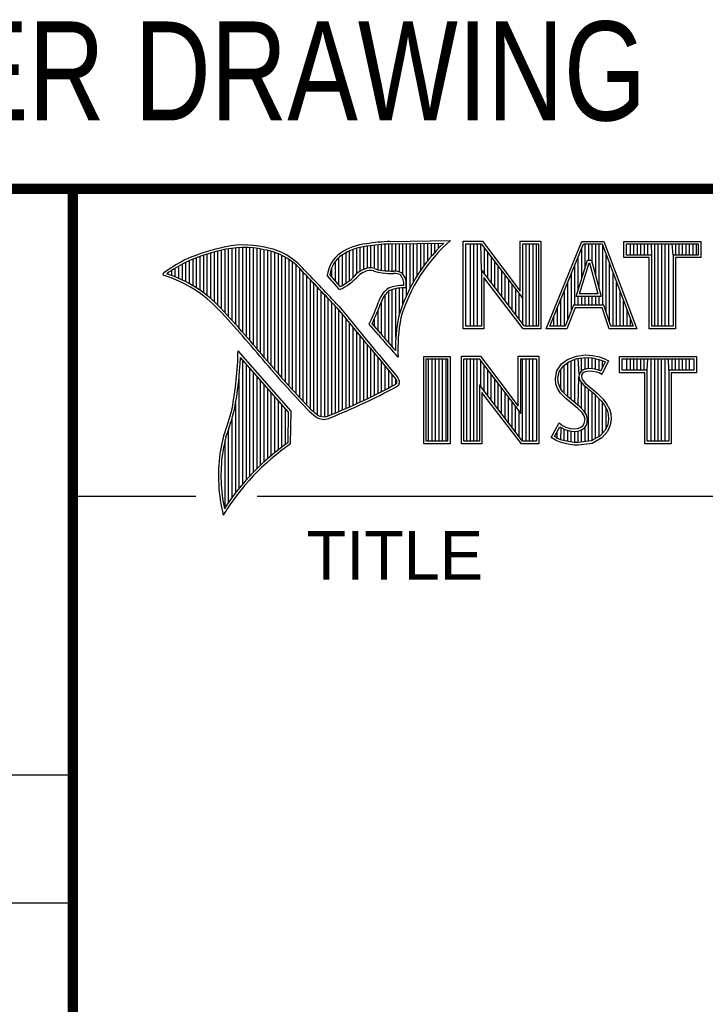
# Model space of a CAD drawing. Header units: inches. Extents: x 0 to 22, y 0 to 17.
# Tile 19 of 32: x 16.3 to 17.6, y 1.4 to 3.3. Entities that reach past the tile are written whole.
import ezdxf
from ezdxf.enums import TextEntityAlignment as Align

# ---------------------------------------------------------------- set-up
doc = ezdxf.new("R2010")
doc.units = ezdxf.units.IN
doc.header["$LTSCALE"] = 1.21
doc.header["$MEASUREMENT"] = 0
doc.layers.get('0').update_dxf_attribs({"linetype": 'CONTINUOUS'})
doc.styles.get("Standard").update_dxf_attribs({"font": 'txt', "width": 0.8})

msp = doc.modelspace()

# ---------------------------------------------------------------- linework, layer by layer
at = {"color": 2, "linetype": 'CONTINUOUS'}
for p, q in [((16.37365, 2.95963), (21.50365, 2.95963)), ((16.37365, 2.95963), (16.37365, 1.24963)), ((16.37365, 2.95963), (21.50365, 2.95963)), ((16.37365, 2.95963), (16.37365, 1.24963)), ((16.37365, 2.95963), (21.50365, 2.95963)), ((16.37365, 2.95963), (16.37365, 1.24963)), ((16.375, 2.96), (21.5, 2.96)), ((16.97421, 2.80275), (16.97421, 2.85361)), ((16.98104, 2.80228), (16.98104, 2.854)), ((16.9838, 2.85893), (17.09965, 2.8607)), ((16.98394, 2.85413), (17.08702, 2.85571)), ((16.98786, 2.80201), (16.98786, 2.85419)), ((16.99469, 2.80185), (16.99469, 2.8543)), ((17.00152, 2.80054), (17.00152, 2.8544)), ((17.00834, 2.79625), (17.00834, 2.8545)), ((17.01517, 2.75501), (17.01517, 2.85461)), ((17.022, 2.76913), (17.022, 2.85471)), ((17.02882, 2.78171), (17.02882, 2.85482)), ((17.03565, 2.79309), (17.03565, 2.85492)), ((17.04248, 2.80351), (17.04248, 2.85503)), ((17.04931, 2.81312), (17.04931, 2.85513)), ((17.05613, 2.82203), (17.05613, 2.85523)), ((17.06296, 2.83034), (17.06296, 2.85534)), ((17.06979, 2.83811), (17.06979, 2.85544)), ((17.07661, 2.84541), (17.07661, 2.85555)), ((17.12428, 2.85918), (17.16089, 2.85918)), ((17.12428, 2.69148), (17.12428, 2.85918)), ((17.12914, 2.85433), (17.15848, 2.85433)), ((17.12914, 2.69633), (17.12914, 2.85433)), ((17.13806, 2.69633), (17.13806, 2.85433)), ((17.14473, 2.69633), (17.14473, 2.85433)), ((17.15141, 2.69633), (17.15141, 2.85433)), ((17.15888, 2.80417), (17.15808, 2.85433)), ((17.15848, 2.85433), (17.23826, 2.74917)), ((17.16089, 2.85918), (17.23341, 2.76361)), ((17.23341, 2.85918), (17.27322, 2.85918)), ((17.23341, 2.76361), (17.23341, 2.85918)), ((17.23826, 2.85433), (17.26837, 2.85433)), ((17.23826, 2.74917), (17.23826, 2.85433)), ((17.24486, 2.69633), (17.24486, 2.85433)), ((17.25154, 2.69633), (17.25154, 2.85433)), ((17.25822, 2.69633), (17.25822, 2.85433)), ((17.26489, 2.69633), (17.26489, 2.85433)), ((17.26837, 2.85433), (17.26837, 2.69633)), ((17.27322, 2.85918), (17.27322, 2.69148)), ((17.2831, 2.69154), (17.35156, 2.85908)), ((17.29033, 2.6964), (17.35482, 2.85422)), ((17.35156, 2.85908), (17.39384, 2.85908)), ((17.35482, 2.85422), (17.39049, 2.85422)), ((17.35835, 2.80979), (17.35835, 2.85422)), ((17.36502, 2.82279), (17.36502, 2.85422)), ((17.3717, 2.817), (17.3717, 2.85422)), ((17.37837, 2.79246), (17.37837, 2.85422)), ((17.38505, 2.76791), (17.38505, 2.85422)), ((17.39049, 2.85422), (17.4504, 2.6964)), ((17.39384, 2.85908), (17.45744, 2.69154)), ((17.43265, 2.85908), (17.58018, 2.85908)), ((17.43265, 2.82782), (17.43265, 2.85908)), ((17.43751, 2.85422), (17.57532, 2.85422)), ((17.43751, 2.83268), (17.43751, 2.85422)), ((17.44513, 2.83268), (17.44513, 2.85422)), ((17.4518, 2.83268), (17.4518, 2.85422)), ((17.45848, 2.83268), (17.45848, 2.85422)), ((17.46515, 2.83268), (17.46515, 2.85422)), ((17.47183, 2.83268), (17.47183, 2.85422)), ((17.4785, 2.83268), (17.4785, 2.85422)), ((17.48589, 2.83268), (17.48518, 2.85422)), ((17.49186, 2.6964), (17.49186, 2.85422)), ((17.49853, 2.6964), (17.49853, 2.85422)), ((17.50521, 2.6964), (17.50521, 2.85422)), ((17.51188, 2.6964), (17.51188, 2.85422)), ((17.51856, 2.6964), (17.51856, 2.85422)), ((17.52694, 2.83268), (17.52523, 2.85422)), ((17.53191, 2.83268), (17.53191, 2.85422)), ((17.53858, 2.83268), (17.53858, 2.85422)), ((17.54526, 2.83268), (17.54526, 2.85422)), ((17.55193, 2.83268), (17.55193, 2.85422)), ((17.55861, 2.83268), (17.55861, 2.85422)), ((17.56529, 2.83268), (17.56529, 2.85422)), ((17.57196, 2.83268), (17.57196, 2.85422)), ((17.57532, 2.85422), (17.57532, 2.83268)), ((17.58018, 2.85908), (17.58018, 2.82782)), ((16.63285, 2.75486), (16.63285, 2.83466)), ((16.63968, 2.7492), (16.63968, 2.83669)), ((16.64651, 2.74312), (16.64651, 2.83856)), ((16.65334, 2.73656), (16.65334, 2.84027)), ((16.66016, 2.72947), (16.66016, 2.84191)), ((16.66699, 2.72205), (16.66699, 2.84353)), ((16.67382, 2.71458), (16.67382, 2.84486)), ((16.68064, 2.70705), (16.68064, 2.84591)), ((16.68747, 2.69946), (16.68747, 2.84668)), ((16.6943, 2.69182), (16.6943, 2.84718)), ((16.70113, 2.68412), (16.70113, 2.8474)), ((16.70795, 2.67636), (16.70795, 2.84736)), ((16.71478, 2.66854), (16.71478, 2.84704)), ((16.72161, 2.66065), (16.72161, 2.84646)), ((16.72843, 2.65271), (16.72843, 2.8456)), ((16.73526, 2.6447), (16.73526, 2.84446)), ((16.74209, 2.63663), (16.74209, 2.84307)), ((16.74891, 2.62851), (16.74891, 2.84174)), ((16.75574, 2.62044), (16.75574, 2.84)), ((16.76257, 2.61246), (16.76257, 2.83783)), ((16.7694, 2.60458), (16.7694, 2.8352)), ((16.89911, 2.77882), (16.89911, 2.83747)), ((16.90594, 2.78373), (16.90594, 2.84083)), ((16.91276, 2.78958), (16.91276, 2.84362)), ((16.91959, 2.79661), (16.91959, 2.84588)), ((16.92642, 2.80177), (16.92642, 2.84766)), ((16.93325, 2.80531), (16.93325, 2.84897)), ((16.94007, 2.8077), (16.94007, 2.84992)), ((16.9469, 2.8082), (16.9469, 2.85089)), ((16.95373, 2.80693), (16.95373, 2.85175)), ((16.96055, 2.8048), (16.96055, 2.85249)), ((16.96738, 2.80344), (16.96738, 2.85311)), ((17.16476, 2.79653), (17.16476, 2.84606)), ((17.17144, 2.78786), (17.17144, 2.83726)), ((17.35167, 2.78819), (17.35167, 2.84651)), ((17.39172, 2.73641), (17.39172, 2.85097)), ((16.59189, 2.78146), (16.59189, 2.81904)), ((16.59872, 2.77779), (16.59872, 2.82208)), ((16.60555, 2.77383), (16.60555, 2.82494)), ((16.61237, 2.76959), (16.61237, 2.82762)), ((16.6192, 2.76502), (16.6192, 2.83013)), ((16.62603, 2.76012), (16.62603, 2.83248)), ((16.77622, 2.59679), (16.77622, 2.83208)), ((16.78305, 2.58909), (16.78305, 2.82844)), ((16.78988, 2.58147), (16.78988, 2.82421)), ((16.7967, 2.57395), (16.7967, 2.81931)), ((16.87863, 2.78295), (16.87863, 2.82057)), ((16.88546, 2.77493), (16.88546, 2.82815)), ((16.89228, 2.77469), (16.89228, 2.83347)), ((17.17811, 2.77918), (17.17811, 2.82846)), ((17.18479, 2.7705), (17.18479, 2.81966)), ((17.34088, 2.75326), (17.36237, 2.82279)), ((17.345, 2.76659), (17.345, 2.83018)), ((17.34746, 2.75812), (17.36595, 2.81794)), ((17.36237, 2.82279), (17.37012, 2.82279)), ((17.36595, 2.81794), (17.36641, 2.81794)), ((17.36641, 2.81794), (17.38268, 2.75812)), ((17.37012, 2.82279), (17.38903, 2.75327)), ((17.3984, 2.72322), (17.3984, 2.83338)), ((17.40508, 2.70339), (17.40508, 2.8158)), ((17.48104, 2.82782), (17.43265, 2.82782)), ((17.48589, 2.83268), (17.43751, 2.83268)), ((17.48104, 2.69154), (17.48104, 2.82782)), ((17.48589, 2.6964), (17.48589, 2.83268)), ((17.57532, 2.83268), (17.52694, 2.83268)), ((17.52694, 2.83268), (17.52694, 2.6964)), ((17.58018, 2.82782), (17.5318, 2.82782)), ((17.5318, 2.82782), (17.5318, 2.69154)), ((16.55776, 2.79602), (16.55776, 2.79887)), ((16.56458, 2.79358), (16.56458, 2.8033)), ((16.57141, 2.79091), (16.57141, 2.80753)), ((16.57824, 2.78801), (16.57824, 2.81157)), ((16.58506, 2.78486), (16.58506, 2.81543)), ((16.80353, 2.5665), (16.80353, 2.81364)), ((16.81036, 2.55914), (16.81036, 2.80704)), ((16.81719, 2.55186), (16.81719, 2.79956)), ((16.8718, 2.79097), (16.8718, 2.80851)), ((17.24184, 2.69633), (17.15888, 2.80417)), ((17.15888, 2.80417), (17.15888, 2.69633)), ((17.19146, 2.76182), (17.19146, 2.81086)), ((17.19814, 2.75315), (17.19814, 2.80206)), ((17.33165, 2.72667), (17.33165, 2.79751)), ((17.33832, 2.73641), (17.33832, 2.81384)), ((17.41175, 2.6964), (17.41175, 2.79822)), ((16.82401, 2.54466), (16.82401, 2.79242)), ((16.83084, 2.53754), (16.83084, 2.78527)), ((16.83767, 2.53136), (16.83767, 2.77811)), ((16.8864, 2.76641), (16.86317, 2.79371)), ((16.88769, 2.77231), (16.86819, 2.79522)), ((17.23945, 2.69148), (17.16374, 2.7899)), ((17.16374, 2.7899), (17.16374, 2.69148)), ((17.20481, 2.74447), (17.20481, 2.79326)), ((17.21149, 2.73579), (17.21149, 2.78447)), ((17.32497, 2.71007), (17.32497, 2.78117)), ((17.41843, 2.6964), (17.41843, 2.78063)), ((16.84449, 2.52623), (16.84449, 2.77093)), ((16.85132, 2.52296), (16.85132, 2.76374)), ((16.98104, 2.66405), (16.98104, 2.76341)), ((16.98786, 2.65632), (16.98786, 2.76654)), ((16.99469, 2.67478), (16.99469, 2.76832)), ((17.00152, 2.7195), (17.00152, 2.76941)), ((17.00834, 2.73882), (17.00834, 2.76984)), ((17.21816, 2.72711), (17.21816, 2.77567)), ((17.22484, 2.71844), (17.22484, 2.76687)), ((17.31829, 2.6964), (17.31829, 2.76484)), ((17.4251, 2.6964), (17.4251, 2.76305)), ((16.85815, 2.52238), (16.85815, 2.75653)), ((16.86498, 2.52408), (16.86498, 2.74932)), ((16.8718, 2.527), (16.8718, 2.74208)), ((16.96738, 2.6802), (16.96738, 2.74443)), ((16.97421, 2.672), (16.97421, 2.75684)), ((17.23151, 2.70976), (17.23151, 2.75807)), ((17.23819, 2.70108), (17.23826, 2.74917)), ((17.31162, 2.6964), (17.31162, 2.7485)), ((17.38903, 2.75327), (17.34088, 2.75326)), ((17.345, 2.73641), (17.345, 2.75326)), ((17.38268, 2.75812), (17.34746, 2.75812)), ((17.35167, 2.73641), (17.35167, 2.75326)), ((17.35835, 2.73641), (17.35835, 2.75327)), ((17.36502, 2.73641), (17.36502, 2.75327)), ((17.3717, 2.73641), (17.3717, 2.75327)), ((17.37837, 2.73641), (17.37837, 2.75327)), ((17.38505, 2.73641), (17.38505, 2.75327)), ((17.43178, 2.6964), (17.43178, 2.74547)), ((16.87863, 2.52981), (16.87863, 2.73484)), ((16.88546, 2.53267), (16.88546, 2.72699)), ((16.96055, 2.68819), (16.96055, 2.72661)), ((17.30494, 2.6964), (17.30494, 2.73217)), ((17.33556, 2.73641), (17.31947, 2.6964)), ((17.33884, 2.73156), (17.32275, 2.69154)), ((17.39396, 2.73641), (17.33556, 2.73641)), ((17.39047, 2.73156), (17.33884, 2.73156)), ((17.40394, 2.69154), (17.39047, 2.73156)), ((17.40743, 2.6964), (17.39396, 2.73641)), ((17.43845, 2.6964), (17.43845, 2.72788)), ((16.89228, 2.53558), (16.89228, 2.71871)), ((16.89911, 2.53854), (16.89911, 2.71044)), ((16.90594, 2.54154), (16.90594, 2.70217)), ((16.95373, 2.69602), (16.95373, 2.71092)), ((17.29827, 2.6964), (17.29827, 2.71583)), ((17.44513, 2.6964), (17.44513, 2.7103)), ((16.91276, 2.54459), (16.91276, 2.6939)), ((16.91959, 2.54769), (16.91959, 2.68563)), ((16.96158, 2.67971), (16.94344, 2.7005)), ((16.96525, 2.68281), (16.94916, 2.70125)), ((17.16374, 2.69148), (17.12428, 2.69148)), ((17.15888, 2.69633), (17.12914, 2.69633)), ((17.27322, 2.69148), (17.23945, 2.69148)), ((17.26837, 2.69633), (17.24184, 2.69633)), ((17.32275, 2.69154), (17.2831, 2.69154)), ((17.31947, 2.6964), (17.29033, 2.6964)), ((17.45744, 2.69154), (17.40394, 2.69154)), ((17.4504, 2.6964), (17.40743, 2.6964)), ((17.5318, 2.69154), (17.48104, 2.69154)), ((17.52694, 2.6964), (17.48589, 2.6964)), ((16.92642, 2.55084), (16.92642, 2.67737)), ((16.93325, 2.55403), (16.93325, 2.6691)), ((16.79388, 2.53297), (16.69189, 2.64886)), ((16.94007, 2.55728), (16.94007, 2.66084)), ((16.9469, 2.56058), (16.9469, 2.65257)), ((16.78904, 2.53119), (16.69637, 2.6365)), ((16.70113, 2.3939), (16.70113, 2.6311)), ((16.95373, 2.56392), (16.95373, 2.64431)), ((16.96055, 2.56732), (16.96055, 2.63605)), ((16.96738, 2.57077), (16.96738, 2.62779)), ((16.99903, 2.637), (16.99463, 2.64182)), ((17.04824, 2.63829), (17.09875, 2.63829)), ((17.04824, 2.47075), (17.04824, 2.63829)), ((17.05309, 2.63343), (17.0939, 2.63343)), ((17.05309, 2.47561), (17.05309, 2.63343)), ((17.05768, 2.47561), (17.05768, 2.63343)), ((17.06435, 2.47561), (17.06435, 2.63343)), ((17.07103, 2.47561), (17.07103, 2.63343)), ((17.0777, 2.47561), (17.0777, 2.63343)), ((17.08438, 2.47561), (17.08438, 2.63343)), ((17.09105, 2.47561), (17.09105, 2.63343)), ((17.0939, 2.63343), (17.0939, 2.47561)), ((17.09875, 2.63829), (17.09875, 2.47075)), ((17.12047, 2.63846), (17.15709, 2.63846)), ((17.12047, 2.47075), (17.12047, 2.63846)), ((17.12533, 2.6336), (17.15468, 2.6336)), ((17.12533, 2.47561), (17.12533, 2.6336)), ((17.13111, 2.47561), (17.13111, 2.6336)), ((17.13778, 2.47561), (17.13778, 2.6336)), ((17.14446, 2.47561), (17.14446, 2.6336)), ((17.15113, 2.47561), (17.15113, 2.6336)), ((17.15468, 2.6336), (17.23446, 2.52845)), ((17.15709, 2.63846), (17.2296, 2.54288)), ((17.15781, 2.5799), (17.15781, 2.62948)), ((17.2296, 2.63846), (17.26941, 2.63846)), ((17.2296, 2.54288), (17.2296, 2.63846)), ((17.23446, 2.6336), (17.26456, 2.6336)), ((17.23446, 2.52845), (17.23446, 2.6336)), ((17.23791, 2.47561), (17.23791, 2.6336)), ((17.24459, 2.47561), (17.24459, 2.6336)), ((17.25126, 2.47561), (17.25126, 2.6336)), ((17.25794, 2.47561), (17.25794, 2.6336)), ((17.26456, 2.6336), (17.26456, 2.47561)), ((17.26941, 2.63846), (17.26941, 2.47075)), ((17.31268, 2.62377), (17.32449, 2.63241)), ((17.31623, 2.62035), (17.32685, 2.62813)), ((17.32449, 2.63241), (17.3412, 2.63903)), ((17.32685, 2.62813), (17.34238, 2.63428)), ((17.33137, 2.55551), (17.33137, 2.62991)), ((17.33804, 2.54992), (17.33804, 2.63256)), ((17.3412, 2.63903), (17.35963, 2.64105)), ((17.34238, 2.63428), (17.35973, 2.63618)), ((17.34656, 2.6041), (17.34472, 2.63453)), ((17.35139, 2.61025), (17.35139, 2.63526)), ((17.35807, 2.61347), (17.35807, 2.63599)), ((17.35963, 2.64105), (17.37202, 2.64018)), ((17.35973, 2.63618), (17.37134, 2.63536)), ((17.36475, 2.61463), (17.36475, 2.63583)), ((17.37134, 2.63536), (17.38426, 2.63262)), ((17.37142, 2.61456), (17.37142, 2.63535)), ((17.37202, 2.64018), (17.38556, 2.6373)), ((17.3781, 2.6134), (17.3781, 2.63393)), ((17.38426, 2.63262), (17.39209, 2.62992)), ((17.38477, 2.61174), (17.38477, 2.63244)), ((17.38556, 2.6373), (17.39392, 2.63443)), ((17.39656, 2.62782), (17.38793, 2.61056)), ((17.40313, 2.63011), (17.38988, 2.60362)), ((17.39145, 2.61759), (17.39145, 2.63014)), ((17.39209, 2.62992), (17.39656, 2.62782)), ((17.39392, 2.63443), (17.40313, 2.63011)), ((17.42418, 2.63829), (17.57171, 2.63829)), ((17.42418, 2.60704), (17.42418, 2.63829)), ((17.42904, 2.63343), (17.56685, 2.63343)), ((17.42904, 2.61189), (17.42904, 2.63343)), ((17.43817, 2.61189), (17.43817, 2.63343)), ((17.44485, 2.61189), (17.44485, 2.63343)), ((17.45153, 2.61189), (17.45153, 2.63343)), ((17.4582, 2.61189), (17.4582, 2.63343)), ((17.46488, 2.61189), (17.46488, 2.63343)), ((17.47155, 2.61189), (17.47155, 2.63343)), ((17.47742, 2.61189), (17.47823, 2.63343)), ((17.4849, 2.47561), (17.4849, 2.63343)), ((17.49158, 2.47561), (17.49158, 2.63343)), ((17.49825, 2.47561), (17.49825, 2.63343)), ((17.50493, 2.47561), (17.50493, 2.63343)), ((17.5116, 2.47561), (17.5116, 2.63343)), ((17.51847, 2.61189), (17.51828, 2.63343)), ((17.52496, 2.61189), (17.52496, 2.63343)), ((17.53163, 2.61189), (17.53163, 2.63343)), ((17.5383, 2.61189), (17.5383, 2.63343)), ((17.54498, 2.61189), (17.54498, 2.63343)), ((17.55166, 2.61189), (17.55166, 2.63343)), ((17.55833, 2.61189), (17.55833, 2.63343)), ((17.56685, 2.63343), (17.56685, 2.61189)), ((17.57171, 2.63829), (17.57171, 2.60704)), ((16.70795, 2.40176), (16.70795, 2.62334)), ((16.71478, 2.40927), (16.71478, 2.61558)), ((16.72161, 2.41646), (16.72161, 2.60783)), ((16.97421, 2.57427), (16.97421, 2.61953)), ((16.98104, 2.57783), (16.98104, 2.61128)), ((17.16448, 2.57122), (17.16448, 2.62068)), ((17.17116, 2.56254), (17.17116, 2.61188)), ((17.30087, 2.59613), (17.30375, 2.61053)), ((17.30375, 2.61053), (17.31268, 2.62377)), ((17.30577, 2.5959), (17.30832, 2.60862)), ((17.30832, 2.60862), (17.31623, 2.62035)), ((17.31134, 2.5744), (17.31134, 2.61311)), ((17.31802, 2.56771), (17.31802, 2.62166)), ((17.32469, 2.56104), (17.32469, 2.62654)), ((17.3497, 2.60902), (17.34656, 2.6041)), ((17.35429, 2.61235), (17.3497, 2.60902)), ((17.35647, 2.60793), (17.3533, 2.60563)), ((17.3604, 2.61415), (17.35429, 2.61235)), ((17.36136, 2.60937), (17.35647, 2.60793)), ((17.36641, 2.61482), (17.3604, 2.61415)), ((17.36655, 2.60995), (17.36136, 2.60937)), ((17.37263, 2.61449), (17.36641, 2.61482)), ((17.37202, 2.60966), (17.36655, 2.60995)), ((17.38066, 2.60793), (17.37202, 2.60966)), ((17.38187, 2.61264), (17.37263, 2.61449)), ((17.38527, 2.60649), (17.38066, 2.60793)), ((17.38732, 2.61094), (17.38187, 2.61264)), ((17.38793, 2.61056), (17.38732, 2.61094)), ((17.47742, 2.61189), (17.42904, 2.61189)), ((17.47742, 2.47561), (17.47742, 2.61189)), ((17.56685, 2.61189), (17.51847, 2.61189)), ((17.51847, 2.61189), (17.51847, 2.47561)), ((16.6943, 2.38568), (16.6943, 2.60301)), ((16.72843, 2.42334), (16.72843, 2.60007)), ((16.73526, 2.42994), (16.73526, 2.59231)), ((16.98786, 2.58143), (16.98786, 2.60302)), ((16.99469, 2.58534), (16.99469, 2.59477)), ((17.17783, 2.55386), (17.17783, 2.60308)), ((17.18451, 2.54519), (17.18451, 2.59428)), ((17.30202, 2.58519), (17.30087, 2.59613)), ((17.30678, 2.58633), (17.30577, 2.5959)), ((17.34472, 2.54433), (17.34608, 2.59929)), ((17.34656, 2.6041), (17.34608, 2.59929)), ((17.34608, 2.59929), (17.34765, 2.59223)), ((17.34765, 2.59223), (17.35472, 2.58349)), ((17.35128, 2.60246), (17.35099, 2.59958)), ((17.35099, 2.59958), (17.35214, 2.5944)), ((17.3533, 2.60563), (17.35128, 2.60246)), ((17.35214, 2.5944), (17.35819, 2.58691)), ((17.38988, 2.60362), (17.38527, 2.60649)), ((17.47256, 2.60704), (17.42418, 2.60704)), ((17.47256, 2.47075), (17.47256, 2.60704)), ((17.57171, 2.60704), (17.52332, 2.60704)), ((17.52332, 2.60704), (17.52332, 2.47075)), ((16.74209, 2.43628), (16.74209, 2.58455)), ((16.74891, 2.44237), (16.74891, 2.57679)), ((17.23803, 2.47561), (17.15508, 2.58345)), ((17.15508, 2.58345), (17.15508, 2.47561)), ((17.19118, 2.53651), (17.19118, 2.58548)), ((17.19786, 2.52783), (17.19786, 2.57669)), ((17.30576, 2.5754), (17.30202, 2.58519)), ((17.31095, 2.56791), (17.30576, 2.5754)), ((17.31009, 2.57768), (17.30678, 2.58633)), ((17.31469, 2.57103), (17.31009, 2.57768)), ((17.32431, 2.56142), (17.31469, 2.57103)), ((17.35139, 2.53809), (17.35139, 2.5876)), ((17.35472, 2.58349), (17.3771, 2.56489)), ((17.35807, 2.52981), (17.35807, 2.5807)), ((17.35819, 2.58691), (17.38037, 2.56849)), ((17.36475, 2.47546), (17.36475, 2.57516)), ((16.75574, 2.44822), (16.75574, 2.56903)), ((16.76257, 2.45384), (16.76257, 2.56128)), ((16.7694, 2.45924), (16.7694, 2.55352)), ((17.23565, 2.47075), (17.15993, 2.56917)), ((17.15993, 2.56917), (17.15993, 2.47075)), ((17.20454, 2.51915), (17.20454, 2.56789)), ((17.21121, 2.51048), (17.21121, 2.55909)), ((17.31527, 2.56359), (17.31095, 2.56791)), ((17.32103, 2.55783), (17.31527, 2.56359)), ((17.34408, 2.53854), (17.32103, 2.55783)), ((17.34736, 2.54212), (17.32431, 2.56142)), ((17.37142, 2.47634), (17.37142, 2.56961)), ((17.3771, 2.56489), (17.38295, 2.55904)), ((17.3781, 2.48076), (17.3781, 2.5639)), ((17.38037, 2.56849), (17.38642, 2.56244)), ((17.38295, 2.55904), (17.38879, 2.55293)), ((17.38477, 2.4834), (17.38477, 2.55714)), ((17.38642, 2.56244), (17.39248, 2.5561)), ((17.38879, 2.55293), (17.39526, 2.54458)), ((17.39248, 2.5561), (17.39939, 2.54718)), ((16.68747, 2.37704), (16.68747, 2.55017)), ((16.77622, 2.46444), (16.77622, 2.54576)), ((16.78305, 2.46945), (16.78305, 2.538)), ((16.79272, 2.47039), (16.79388, 2.53297)), ((17.21789, 2.5018), (17.21789, 2.55029)), ((17.22456, 2.49312), (17.22456, 2.54149)), ((17.23124, 2.48445), (17.23124, 2.53269)), ((17.35157, 2.53105), (17.34408, 2.53854)), ((17.35539, 2.53409), (17.34736, 2.54212)), ((17.36038, 2.52612), (17.35539, 2.53409)), ((17.39145, 2.49078), (17.39145, 2.5495)), ((17.39526, 2.54458), (17.40005, 2.53499)), ((17.39812, 2.49815), (17.39812, 2.53886)), ((17.39939, 2.54718), (17.40457, 2.53681)), ((17.40005, 2.53499), (17.40237, 2.52754)), ((17.40457, 2.53681), (17.40717, 2.52846)), ((16.68064, 2.36795), (16.68064, 2.52004)), ((16.78796, 2.47293), (16.78904, 2.53119)), ((17.35589, 2.52414), (17.35157, 2.53105)), ((17.35791, 2.51694), (17.35589, 2.52414)), ((17.35647, 2.50975), (17.35791, 2.51694)), ((17.36289, 2.51713), (17.36038, 2.52612)), ((17.36105, 2.50792), (17.36289, 2.51713)), ((17.40315, 2.51743), (17.40161, 2.50767)), ((17.40237, 2.52754), (17.40315, 2.51743)), ((17.40803, 2.51723), (17.4063, 2.50629)), ((17.40717, 2.52846), (17.40803, 2.51723)), ((16.67382, 2.35837), (16.67382, 2.49824)), ((17.29309, 2.48296), (17.30807, 2.51061)), ((17.29947, 2.48455), (17.3097, 2.50342)), ((17.30807, 2.51061), (17.3144, 2.506)), ((17.3097, 2.50342), (17.31188, 2.50184)), ((17.31134, 2.47795), (17.31188, 2.50184)), ((17.31188, 2.50184), (17.31886, 2.49835)), ((17.3144, 2.506), (17.32074, 2.50283)), ((17.31802, 2.47653), (17.31802, 2.49864)), ((17.31886, 2.49835), (17.32802, 2.49519)), ((17.32074, 2.50283), (17.3291, 2.49995)), ((17.32469, 2.47502), (17.32469, 2.49634)), ((17.32802, 2.49519), (17.33651, 2.49421)), ((17.3291, 2.49995), (17.33659, 2.49909)), ((17.33137, 2.47401), (17.33137, 2.49481)), ((17.33651, 2.49421), (17.3446, 2.49489)), ((17.33659, 2.49909), (17.3435, 2.49967)), ((17.3435, 2.49967), (17.34869, 2.50168)), ((17.3446, 2.49489), (17.351, 2.49737)), ((17.34472, 2.47282), (17.34472, 2.4949)), ((17.34869, 2.50168), (17.35358, 2.50514)), ((17.351, 2.49737), (17.35718, 2.50173)), ((17.35139, 2.4737), (17.35139, 2.49753)), ((17.35358, 2.50514), (17.35647, 2.50975)), ((17.35718, 2.50173), (17.36105, 2.50792)), ((17.35807, 2.47458), (17.35807, 2.50236)), ((17.3967, 2.49658), (17.38681, 2.48566)), ((17.40161, 2.50767), (17.3967, 2.49658)), ((17.4063, 2.50629), (17.40083, 2.49391)), ((16.66699, 2.34825), (16.66699, 2.47703)), ((17.0939, 2.47561), (17.05309, 2.47561)), ((17.15508, 2.47561), (17.12533, 2.47561)), ((17.26456, 2.47561), (17.23803, 2.47561)), ((17.30259, 2.47663), (17.29309, 2.48296)), ((17.30488, 2.48094), (17.29947, 2.48455)), ((17.31181, 2.47289), (17.30259, 2.47663)), ((17.30467, 2.48103), (17.30467, 2.49414)), ((17.31324, 2.47755), (17.30488, 2.48094)), ((17.32622, 2.47479), (17.31324, 2.47755)), ((17.33804, 2.47301), (17.33804, 2.49404)), ((17.36988, 2.47614), (17.34499, 2.47286)), ((17.38681, 2.48566), (17.36988, 2.47614)), ((17.38988, 2.48181), (17.37144, 2.47145)), ((17.40083, 2.49391), (17.38988, 2.48181)), ((17.51847, 2.47561), (17.47742, 2.47561)), ((17.09875, 2.47075), (17.04824, 2.47075)), ((17.15993, 2.47075), (17.12047, 2.47075)), ((17.26941, 2.47075), (17.23565, 2.47075)), ((17.32535, 2.47001), (17.31181, 2.47289)), ((17.33688, 2.46828), (17.32535, 2.47001)), ((17.33732, 2.47312), (17.32622, 2.47479)), ((17.34523, 2.46799), (17.33688, 2.46828)), ((17.34499, 2.47286), (17.33732, 2.47312)), ((17.37144, 2.47145), (17.34523, 2.46799)), ((17.52332, 2.47075), (17.47256, 2.47075)), ((16.375, 2.37), (16.61093, 2.37)), ((16.7288, 2.37), (21.5, 2.37)), ((13.61, 1.835), (16.375, 1.835)), ((16.375, 1.58875), (13.61, 1.58875))]:
    msp.add_line(p, q, dxfattribs=at)
at = {"color": 7, "linetype": 'CONTINUOUS', "const_width": 0.02}
for points in [[(13.6, 2.95953), (21.5, 2.96)], [(16.375, 2.96), (16.375, 0.5)]]:
    msp.add_lwpolyline(points, dxfattribs=at)
at = {"color": 2, "linetype": 'CONTINUOUS'}
for centre, radius, start, end in [((16.9502, 2.74228), 0.11284, 96.30093, 123.16852), ((17.00052, 2.45112), 0.40816, 92.34749, 98.83668), ((17.00052, 2.45111), 0.40337, 92.3569, 98.8525), ((17.30796, 2.62207), 0.32156, 133.40137, 163.45712), ((17.30796, 2.62207), 0.31676, 131.1193, 163.41325), ((16.73153, 2.51445), 0.33987, 102.61615, 114.85137), ((16.73154, 2.51444), 0.33509, 102.59893, 114.82958), ((16.70344, 2.67474), 0.17748, 77.28194, 105.0682), ((16.70343, 2.67474), 0.17268, 77.23142, 105.10033), ((16.72217, 2.72263), 0.12207, 40.16534, 80.84292), ((16.72217, 2.72263), 0.12687, 40.23334, 80.77347), ((16.923, 2.78747), 0.06015, 125.03196, 174.04656), ((16.9502, 2.74227), 0.10804, 96.24427, 123.12587), ((16.77589, 2.46981), 0.3996, 117.9347, 124.56908), ((16.77589, 2.46983), 0.39478, 117.95405, 124.03743), ((16.923, 2.78747), 0.05535, 125.11417, 171.95723), ((16.55071, 2.79632), 0.00298, 121.3543, 265.80479), ((16.47725, 2.56006), 0.24932, 43.16639, 71.84967), ((9.19938, -4.49378), 10.54627, 43.246103, 43.767036), ((9.19895, -4.49439), 10.5518, 43.246075, 43.767007), ((16.95168, 2.76124), 0.04776, 112.91959, 132.26993), ((16.95168, 2.76124), 0.04295, 112.66619, 131.93211), ((16.94546, 2.78133), 0.02691, 72.61275, 117.38533), ((16.94546, 2.78133), 0.02211, 72.93811, 117.86351), ((16.97702, 2.86972), 0.07177, 249.55152, 263.16363), ((16.97701, 2.86972), 0.06697, 249.4455, 263.13731), ((16.99444, 3.05012), 0.253, 264.11072, 269.10062), ((16.99444, 3.0501), 0.24818, 264.11887, 269.068), ((16.99174, 2.7681), 0.03388, 64.46854, 92.25367), ((16.99174, 2.7681), 0.02908, 66.32311, 92.50531), ((16.98251, 2.7769), 0.03228, 347.11782, 42.40372), ((16.47725, 2.56006), 0.24452, 43.16725, 72.57085), ((16.84287, 2.8642), 0.10704, 293.99276, 318.44393), ((16.84287, 2.8642), 0.10224, 295.99656, 318.59157), ((16.98251, 2.7769), 0.02748, 355.29871, 40.4494), ((17.0047, 2.73198), 0.04414, 122.69481, 163.49961), ((17.0047, 2.73198), 0.03934, 123.3496, 163.71647), ((17.00943, 2.69796), 0.0767, 89.6565, 111.87378), ((17.00943, 2.69796), 0.07189, 86.37695, 111.50539), ((16.5488, 2.89635), 0.44056, 333.60634, 339.84087), ((16.54878, 2.89634), 0.44538, 334.022, 339.86353), ((14.66446, 0.88576), 2.7122, 39.91433, 42.76545), ((14.66391, 0.88521), 2.71778, 39.9159, 42.7668), ((117.20505, 85.49756), 130.05763, 219.5222193, 219.6005999), ((117.12924, 85.43409), 129.95396, 219.521832, 219.6004418), ((17.32482, 2.65185), 0.33093, 169.2392, 180.37629), ((17.32482, 2.65184), 0.32612, 169.28069, 182.60754), ((17.5234, 3.13644), 0.72405, 219.10872, 223.08854), ((17.52339, 3.13644), 0.71924, 219.10321, 222.59317), ((16.04611, 2.6599), 0.64587, 349.08515, 359.02043), ((16.04611, 2.65989), 0.65068, 349.07577, 357.94004), ((18.13429, 3.79373), 1.81025, 220.04197, 224.00691), ((18.13423, 3.79374), 1.81501, 220.04343, 224.01272), ((16.9709, 2.5786), 0.02878, 26.36973, 33.90004), ((16.96874, 2.5899), 0.02798, 353.67969, 3.04303), ((16.97089, 2.5786), 0.03359, 24.68659, 34.32424), ((16.96874, 2.5899), 0.03278, 350.4758, 4.77589), ((16.39165, 3.7016), 1.26896, 291.98708, 298.2491), ((16.39167, 3.70158), 1.27373, 291.99841, 298.25035), ((16.97996, 2.60573), 0.02516, 299.25015, 311.26139), ((16.97995, 2.60573), 0.02996, 299.18467, 314.81976), ((16.26318, 2.63877), 0.42922, 339.07124, 346.36688), ((16.26319, 2.63878), 0.43401, 339.10846, 346.38097), ((16.90789, 2.61762), 0.11603, 227.09109, 236.91908), ((16.90789, 2.61763), 0.11123, 227.16269, 236.79165), ((16.85649, 2.54366), 0.02615, 242.84836, 298.05105), ((16.85649, 2.54366), 0.02134, 243.49134, 298.70095), ((17.06576, 2.38482), 0.4141, 165.93593, 170.68576), ((17.06576, 2.38483), 0.40929, 165.97607, 170.67619), ((17.05078, 2.0969), 0.45397, 124.64276, 148.55634), ((17.05078, 2.0969), 0.45878, 124.9509, 147.09803), ((16.9723, 2.40955), 0.318, 172.35618, 193.79584), ((16.9723, 2.40954), 0.31319, 172.36876, 191.68656)]:
    msp.add_arc(centre, radius, start, end, dxfattribs=at)

# ---------------------------------------------------------------- texts
at = {"color": 7, "linetype": 'CONTINUOUS', "width": 0.8}
msp.add_text('CUSTOMER DRAWING', height=0.19, dxfattribs=at).set_placement((16.3742, 3.09114), align=Align.CENTER)
at = {"color": 2, "linetype": 'CONTINUOUS'}
msp.add_text('TITLE', height=0.093, dxfattribs=at).set_placement((16.82353, 2.21002))

doc.saveas('drawing.dxf')
